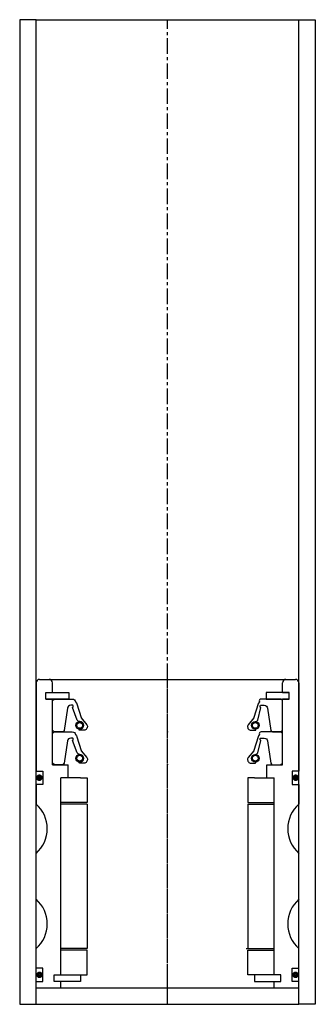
# Model space of a CAD drawing. Extents: x -45 to 45, y -10 to 290.
import ezdxf

# ---------------------------------------------------------------- set-up
doc = ezdxf.new("R2010")
doc.units = 0
doc.header["$LTSCALE"] = 0.15
doc.linetypes.add('CENTER', pattern=[50.8, 31.75, -6.35, 6.35, -6.35])
doc.layers.get('0').update_dxf_attribs({"linetype": 'CONTINUOUS'})
doc.layers.add('CENTER', color=9, linetype='CENTER')

msp = doc.modelspace()

# ---------------------------------------------------------------- linework, layer by layer
for p, q in [((-40, 290), (-45, 290)), ((-45, 290), (-45, -10)), ((-40, -10), (-40, 290)), ((-40, 290), (40, 290)), ((40, -10), (40, 290)), ((40, 290), (45, 290)), ((45, 290), (45, -10)), ((-40, 88), (-40, 61)), ((-39, 89), (39, 89)), ((-35, 85), (-35, 88)), ((35, 85), (35, 88)), ((40, 88), (40, 61)), ((-37, 83), (-37, 85)), ((-37, 85), (-35, 85)), ((-37, 83), (-37, 85)), ((-37, 85), (-35, 85)), ((-37, 83), (-37, 85)), ((-37, 85), (-35, 85)), ((-35, 85), (-30, 85)), ((-30, 85), (-30, 83)), ((35, 85), (30, 85)), ((30, 85), (30, 83)), ((35, 85), (37, 85)), ((37, 85), (35, 85)), ((37, 85), (35, 85)), ((37, 85), (35, 85)), ((37, 83), (37, 85)), ((37, 83), (37, 85)), ((37, 83), (37, 85)), ((37, 83), (37, 85)), ((-37, 83), (-35, 83)), ((-35, 83), (-37, 83)), ((-35, 83), (-37, 83)), ((-35, 63), (-35, 83)), ((-30, 83), (-35, 83)), ((30, 83), (35, 83)), ((35, 63), (35, 83)), ((35, 83), (37, 83)), ((37, 83), (35, 83)), ((35, 83), (37, 83)), ((35, 83), (37, 83)), ((-35, 63), (-30.25, 63)), ((-30.25, 59), (-30.25, 63)), ((30.25, 59), (30.25, 63)), ((30.25, 63), (35, 63)), ((-40, 61), (-38, 61)), ((-38, 61), (-38, 57)), ((40, 61), (38, 61)), ((38, 61), (38, 57)), ((-38, 57), (-40, 57)), ((-40, 57), (-40, 51)), ((-32.5, -1), (-32.5, 59)), ((-30.25, 59), (-32.5, 59)), ((-32.5, -1), (-32.5, 59)), ((-26.5, 59), (-32.5, 59)), ((-26.5, 59), (-24.5, 59)), ((-24.5, 59), (-24.5, 51.5)), ((26.5, 59), (24.5, 59)), ((24.5, 59), (24.5, 51.5)), ((26.5, 59), (32.5, 59)), ((30.25, 59), (32.5, 59)), ((32.5, -1), (32.5, 59)), ((32.5, -1), (32.5, 59)), ((38, 57), (40, 57)), ((40, 57), (40, 51)), ((-24.5, 51.5), (-32.5, 51.5)), ((-24.5, 51), (-32.5, 51)), ((-24.5, 51), (-24.5, 7)), ((24.5, 51.5), (32.5, 51.5)), ((24.5, 51), (24.5, 7)), ((24.5, 51), (32.5, 51)), ((-40, 22), (-40, 36)), ((40, 22), (40, 36)), ((-40, 1), (-40, 7)), ((-24.5, 7), (-32.5, 7)), ((-24.5, 6.5), (-32.5, 6.5)), ((-24.5, -1), (-24.5, 6.5)), ((24, 7), (32.5, 7)), ((24.5, -1), (24.5, 6.5)), ((24.5, 6.5), (32.5, 6.5)), ((40, 1), (40, 7)), ((-38, 1), (-40, 1)), ((-38, -3), (-38, 1)), ((38, -3), (38, 1)), ((38, 1), (40, 1)), ((-40, -5), (-40, -3)), ((-40, -3), (-38, -3)), ((-34.5, -3), (-34.5, -1)), ((-34.5, -1), (-32.5, -1)), ((-34.5, -3), (-34.5, -1)), ((-34.5, -1), (-32.5, -1)), ((-32.5, -3), (-34.5, -3)), ((-32.5, -3), (-34.5, -3)), ((-32.5, -1), (-26.5, -1)), ((-32.5, -5), (-32.5, -3)), ((-26.5, -3), (-32.5, -3)), ((-26.5, -1), (-26.5, -3)), ((-26.5, -1), (-24.5, -1)), ((26.5, -1), (24.5, -1)), ((32.5, -1), (26.5, -1)), ((26.5, -1), (26.5, -3)), ((26.5, -3), (32.5, -3)), ((34.5, -1), (32.5, -1)), ((34.5, -1), (32.5, -1)), ((32.5, -5), (32.5, -3)), ((32.5, -3), (34.5, -3)), ((32.5, -3), (34.5, -3)), ((34.5, -3), (34.5, -1)), ((34.5, -3), (34.5, -1)), ((40, -3), (38, -3)), ((40, -5), (40, -3)), ((-40, -5), (40, -5)), ((-45, -10), (-40, -10)), ((-40, -10), (40, -10)), ((45, -10), (40, -10))]:
    msp.add_line(p, q)
for points in [[(-35, 73.52), (-35, 82.52), (-34.5, 83.02), (-28.99, 83.02, -0.36857), (-28.01, 82.18), (-27.68, 81.76, 0.118812), (-27.59, 81.54), (-26.31, 77.36, -0.045671), (-26.26, 77.28), (-24.54, 75.2, -0.429276), (-25, 73.59, -0.114819), (-25.42, 73.49), (-26.74, 73.49, -1), (-26.74, 73.8, 1), (-26.74, 76.15, -0.279673), (-27.48, 76.6), (-28.91, 80.42, 0.550718), (-28.86, 81.1), (-29.45, 81.1, 0.376695), (-30.45, 80.23), (-31.46, 73.45, -0.377251), (-31.96, 73.01), (-34.5, 73.02)], [(35, 73.52), (35, 82.52), (34.5, 83.02), (28.49, 83.02, 0.49154), (28, 82.18), (27.68, 81.76, -0.118812), (27.59, 81.54), (26.31, 77.36, 0.045671), (26.26, 77.28), (24.53, 75.2, 0.429276), (25, 73.59, 0.114819), (25.42, 73.49), (26.74, 73.49, 1), (26.74, 73.8, -1), (26.74, 76.15, 0.279673), (27.48, 76.6), (28.41, 80.42, -0.550718), (28.36, 81.1), (29.45, 81.1, -0.376695), (30.45, 80.23), (31.46, 73.45, 0.377251), (31.96, 73.01), (34.5, 73.02)], [(-35, 63.52), (-35, 72.52), (-34.5, 73.02), (-28.99, 73.02, -0.36857), (-28.01, 72.18), (-27.68, 71.76, 0.118812), (-27.59, 71.54), (-26.31, 67.36, -0.045671), (-26.26, 67.28), (-24.54, 65.19, -0.429276), (-25, 63.59, -0.114819), (-25.42, 63.49), (-26.74, 63.49, -1), (-26.74, 63.8, 1), (-26.74, 66.15, -0.279673), (-27.48, 66.6), (-28.91, 70.42, 0.550718), (-28.86, 71.1), (-29.45, 71.1, 0.376695), (-30.45, 70.23), (-31.46, 63.45, -0.377251), (-31.96, 63.01), (-34.5, 63.02)], [(35, 63.52), (35, 72.52), (34.5, 73.02), (28.49, 73.02, 0.49154), (28, 72.18), (27.68, 71.76, -0.118812), (27.59, 71.54), (26.31, 67.36, 0.045671), (26.26, 67.28), (24.53, 65.19, 0.429276), (25, 63.59, 0.114819), (25.42, 63.49), (26.74, 63.49, 1), (26.74, 63.8, -1), (26.74, 66.15, 0.279673), (27.48, 66.6), (28.41, 70.42, -0.550718), (28.36, 71.1), (29.45, 71.1, -0.376695), (30.45, 70.23), (31.46, 63.45, 0.377251), (31.96, 63.01), (34.5, 63.02)]]:
    msp.add_lwpolyline(points, format="xyb", close=True)
at = {"const_width": 0.95}
for points in [[(-38.51, 59.04, -1), (-39.56, 59.04, -1)], [(38.51, 59.04, 1), (39.56, 59.04, 1)], [(-38.45, -1.02, -1), (-39.5, -1.02, -1)], [(38.45, -1.02, 1), (39.5, -1.02, 1)]]:
    msp.add_lwpolyline(points, format="xyb", close=True, dxfattribs=at)
for centre, radius in [((-26.74, 74.98), 1.17), ((-26.74, 74.98), 0.881), ((26.74, 74.98), 1.17), ((26.74, 74.98), 0.881), ((-26.74, 64.98), 1.17), ((26.74, 64.98), 1.17), ((-26.74, 64.98), 0.881), ((26.74, 64.98), 0.881)]:
    msp.add_circle(centre, radius)
for centre, radius, start, end in [((-39, 88), 1, 90, 180), ((-36, 88), 1, 0, 90), ((36, 88), 1, 90, 180), ((39, 88), 1, 0, 90), ((-46.61, 43.5), 10, 311.4096, 48.5904), ((46.61, 43.5), 10, 131.4096, 228.5904), ((-46.61, 14.5), 10, 311.4096, 48.5904), ((46.61, 14.5), 10, 131.4096, 228.5904)]:
    msp.add_arc(centre, radius, start, end)
for p in [(0, 73.02), (0, 63.02)]:
    msp.add_point(p)
at = {"layer": 'CENTER'}
for p, q in [((0, -10), (0, 290)), ((0, -5), (0, 89))]:
    msp.add_line(p, q, dxfattribs=at)

doc.saveas('drawing.dxf')
